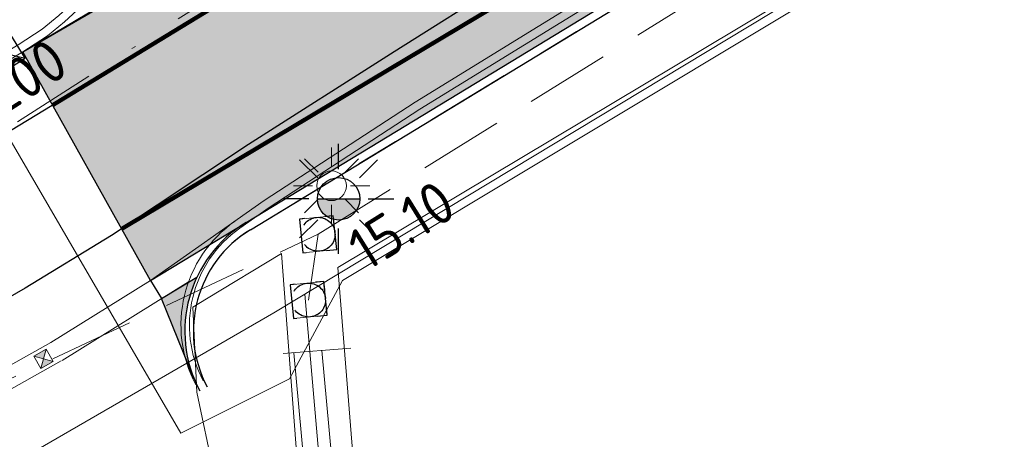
# Model space of a CAD drawing. Header units: metres. Extents: x 174255 to 175175, y 462028 to 462911.
# Tile 7 of 256: x 174424 to 174447, y 462196 to 462206. Entities that reach past the tile are written whole.
import ezdxf
from ezdxf.enums import TextEntityAlignment as Align

# ---------------------------------------------------------------- set-up
doc = ezdxf.new("R2010")
doc.units = ezdxf.units.M
for name, pattern in [('RI-HWA', [7.4, 5, -2.4]), ('RI-VWA', [11, 5, -3, 0, -3]), ('VH-OPSLUITBAND', [10, 4, -2, 2, -2]), ('VW-1-1_STREEP', [2, 1, -1])]:
    doc.linetypes.add(name, pattern=pattern)
for name, color, linetype, lineweight in [('B-WE-IE-MEUBILAIR_WEGMEUBILAIR-LICHTMAST-ARMATUUR-6.00-S', 252, 'Continuous', 25), ('B-WE-IE-MEUBILAIR_WEGMEUBILAIR-LICHTMAST-S', 8, 'Continuous', 20), ('B-WE-IE-MEUBILAIR_WEGMEUBILAIR_DIAMANTKOPPAAL_KUNSTSTOF_145X145-S', 252, 'Continuous', 25), ('B-WE-OG-BGT-KUNSTWERKDEEL-G', 8, 'Continuous', 20), ('B-WE-OG-TERREIN_ERF-G', 8, 'Continuous', 20), ('B-WE-OG-TERREIN_GROEN-G', 8, 'Continuous', 20), ('B-WE-OG-WEG_VERHARD_GESLOTEN -G', 8, 'Continuous', 20), ('B-WE-OG-WEG_VERHARD_OPEN -G', 8, 'Continuous', 20), ('B-WE-RI-HWA-G', 8, 'RI-HWA', 20), ('B-WE-RI-HWA-T20', 8, 'Continuous', 20), ('B-WE-RI-HWA_KOLK_STRAATKOLK-S', 8, 'Continuous', 20), ('B-WE-RI-HWA_RIOOLPUT_INSPECTIEPUT-S', 8, 'RI-HWA', 20), ('B-WE-RI-VWA-G', 8, 'RI-VWA', 20), ('B-WE-RI-VWA-T20', 8, 'Continuous', 20), ('B-WE-VH-KANTOPSLUITING_ACHTERKANTBAND-G', 252, 'Continuous', 25), ('B-WE-VH-KANTOPSLUITING_EINDVERLOOPBAND_200X200-G', 252, 'Continuous', 25), ('B-WE-VH-KANTOPSLUITING_OPSLUITBAND_200X200-G', 252, 'VH-OPSLUITBAND', 20), ('B-WE-VH-VERHARDING_ASFALT-G', 252, 'Continuous', 25), ('B-WE-VW-MARKERING_LANGS_STREEP_11_010-G', 8, 'VW-1-1_STREEP', 13), ('B-WE-WH-WATERGANG_SLOOT_BODEM-G', 8, 'Continuous', 20), ('B-XX-KG-GRENS_PERCEEL-BEREKEND-G', 213, 'Continuous', 20), ('B-XX-KG-GRENS_PERCEEL-G', 213, 'Continuous', 20), ('N-WE-AL-WERKGRENS-G', 173, 'AL-WERKGRENS', 20), ('N-WE-VH-VERHARDING_ASFALT-G', 50, 'Continuous', 25), ('N-WE-VH-VERHARDING_ASFALT_RIJBAAN-V', 254, 'Continuous', 25), ('N-WE-VH-VERHARDING_ASFALT_ROOD-V', 11, 'Continuous', 25), ('N-WE-VW-MARKERING_LANGS_STREEP_11_010-G', 7, 'VW-1-1_STREEP', 13)]:
    doc.layers.add(name, color=color, linetype=linetype, lineweight=lineweight)
doc.layers.add('B-WE-VH-MATERIAALGRENS-G', color=8, linetype='Continuous')
doc.layers.add('N-WE-VH-MATERIAALGRENS-G', color=15, linetype='Continuous')
doc.styles.add('NLCS-ISO-M500-T20', font='NLCS-ISO.ttf', dxfattribs={"height": 1})
doc.linetypes.add('AL-WERKGRENS', pattern='A,10,[106,Afdeling.shx,S=1,R=0,X=0,Y=0],-2', length=12)

# ---------------------------------------------------------------- blocks, each defined once
blk = doc.blocks.new('B-SRI-PUT_VWA-SO')
at = {"flags": 128}
blk.add_lwpolyline([(-2, 2), (2, 2), (2, -2), (-2, -2)], close=True, dxfattribs=at)
at = {"lineweight": -3, "flags": 128}
blk.add_lwpolyline([(2, -2), (2, 2), (-2, 2), (-2, -2)], close=True, dxfattribs=at)
at = {"lineweight": -3}
blk.add_circle((0, 0), 2, dxfattribs=at)
blk = doc.blocks.new('Lichtmast bestaand')
for p, q in [((0, 0.45), (0, 0.9)), ((-0.318, 0.318), (-0.636, 0.636)), ((0.318, 0.318), (0.636, 0.636)), ((-0.45, 0), (-0.9, 0)), ((0.45, 0), (0.9, 0)), ((-0.318, -0.318), (-0.636, -0.636)), ((0, -0.9), (0, -0.45)), ((0.318, -0.318), (0.636, -0.636))]:
    blk.add_line(p, q)
blk.add_circle((0, 0), 0.35)
blk = doc.blocks.new('SIE-WEG_PAAL_KUNSTSTOF')
for p, q in [((-0.1875, 0.1875), (0.1875, -0.1875)), ((0.1875, 0.1875), (-0.1875, -0.1875))]:
    blk.add_line(p, q)
at = {"flags": 128}
for points in [[(-0.1875, -0.1875), (0.1875, -0.1875), (0.1875, 0.1875), (-0.1875, 0.1875)], [(-0.0937, 0.0938), (0.0942, 0.0938), (0.0942, -0.0942), (-0.0937, -0.0942)]]:
    blk.add_lwpolyline(points, close=True, dxfattribs=at)
blk = doc.blocks.new('SRI-KOLK_STRAATKOLK_KUNSTSTOF')
h = blk.add_hatch(color=256)
h.dxf.hatch_style = 1
h.paths.add_polyline_path([(0, 0.334), (0, 0), (0.167, 0.167)])
h = blk.add_hatch(color=256)
h.dxf.hatch_style = 1
h.paths.add_polyline_path([(0.334, 0.334), (0.167, 0.167), (0.334, 0)])
blk.add_lwpolyline([(0, 0), (0.334, 0), (0.334, 0.334), (0, 0.334)], close=True)
at = {"flags": 128}
for points in [[(0, 0.334), (0.334, 0)], [(0.334, 0.334), (0, 0)]]:
    blk.add_lwpolyline(points, dxfattribs=at)
blk = doc.blocks.new('lichtmast 5.00 m')
blk.add_hatch(color=256).paths.add_polyline_path([(-0.25, 0, 1), (0.25, 0)])
for p, q in [((0, 0.35), (0, 0.65)), ((-0.247, 0.247), (-0.46, 0.46)), ((0.247, 0.247), (0.46, 0.46)), ((-0.35, 0), (-0.65, 0)), ((-0.25, 0), (0.25, 0)), ((0.35, 0), (0.65, 0)), ((-0.247, -0.247), (-0.46, -0.46)), ((0.247, -0.247), (0.46, -0.46)), ((0, -0.65), (0, -0.35))]:
    blk.add_line(p, q)
blk.add_circle((0, 0), 0.25)

msp = doc.modelspace()

# ---------------------------------------------------------------- hatches: boundary and pattern name
at = {"layer": 'N-WE-VH-VERHARDING_ASFALT_RIJBAAN-V'}
h = msp.add_hatch(color=256, dxfattribs=at)
h.dxf.hatch_style = 1
h.paths.add_polyline_path([(174503.689, 462248.814, -0.15234), (174562.072, 462263.893), (174562.224, 462267.195, -0.428117), (174561.725, 462267.72), (174561.736, 462267.952, -0.395037), (174562.227, 462268.428), (174562.184, 462271.707, 0.136358), (174508.855, 462256.137), (174493.997, 462246.922, 0.008693), (174479.245, 462237.415, -0.009743), (174462.804, 462226.867), (174439.748, 462212.702), (174424.995, 462203.72), (174426.624, 462200.805), (174441.58, 462209.72), (174464.636, 462223.885, 0.009743), (174481.192, 462234.506, -0.008693), (174495.842, 462243.948)])
h = msp.add_hatch(color=256, dxfattribs=at)
h.dxf.hatch_style = 1
h.paths.add_polyline_path([(174428.399, 462199.668), (174427.564, 462199.161), (174428.334, 462197.263, -0.209229)])
at = {"layer": 'N-WE-VH-VERHARDING_ASFALT_ROOD-V'}
h = msp.add_hatch(color=256, dxfattribs=at)
h.dxf.hatch_style = 1
h.paths.add_polyline_path([(174439.748, 462212.702), (174462.804, 462226.867, 0.009743), (174479.245, 462237.415, -0.008693), (174493.997, 462246.922), (174508.855, 462256.137, -0.149251), (174567.427, 462271.642), (174568.101, 462271.617), (174568.148, 462272.866), (174567.474, 462272.891, 0.010255), (174563.168, 462272.965), (174562.168, 462272.956, 0.136358), (174508.196, 462257.199), (174493.338, 462247.984, 0.008693), (174478.55, 462238.453, -0.009743), (174462.15, 462227.933), (174442.653, 462215.954), (174441.801, 462215.431), (174439.093, 462213.768, -0.007455), (174438.94, 462213.676), (174424.293, 462204.976), (174424.995, 462203.72)])
h = msp.add_hatch(color=256, dxfattribs=at)
h.dxf.hatch_style = 1
edge = h.paths.add_edge_path()
edge.add_arc((174557.052, 462162.768), 101.25, 79.86621, 121.8054)
edge.add_line((174503.689, 462248.814), (174495.842, 462243.948))
edge.add_arc((174760.018, 461817.964), 501.25, 121.8054, 123.79768)
edge.add_arc((174200.419, 462653.957), 504.75, 301.56478, 303.79768, ccw=False)
edge.add_line((174464.636, 462223.885), (174441.58, 462209.72))
edge.add_line((174441.58, 462209.72), (174426.624, 462200.805))
edge.add_line((174426.624, 462200.805), (174427.304, 462199.588))
edge.add_line((174427.304, 462199.588), (174442.234, 462208.655))
edge.add_line((174442.234, 462208.655), (174465.291, 462222.82))
edge.add_arc((174200.419, 462653.957), 506, 301.56478, 303.79768)
edge.add_arc((174760.018, 461817.964), 500, 121.8054, 123.79768, ccw=False)
edge.add_line((174496.5, 462242.885), (174504.348, 462247.752))
edge.add_arc((174557.052, 462162.768), 100, 79.86621, 121.8054, ccw=False)
edge.add_line((174574.646, 462261.208), (174597.639, 462257.098))
edge.add_arc((174544.854, 461961.778), 300, 74.85963, 79.86621, ccw=False)
edge.add_line((174623.21, 462251.365), (174653.576, 462243.148))
edge.add_line((174653.576, 462243.148), (174660.528, 462241.561))
edge.add_line((174660.528, 462241.561), (174681.482, 462235.91))
edge.add_line((174681.482, 462235.91), (174681.887, 462237.096))
edge.add_line((174681.887, 462237.096), (174660.821, 462242.776))
edge.add_line((174660.821, 462242.776), (174653.879, 462244.362))
edge.add_line((174653.879, 462244.362), (174623.536, 462252.572))
edge.add_arc((174544.854, 461961.778), 301.25, 74.85963, 79.86621)
edge.add_line((174597.858, 462258.329), (174574.866, 462262.438))

# ---------------------------------------------------------------- linework, layer by layer
at = {"layer": 'B-WE-OG-BGT-KUNSTWERKDEEL-G'}
msp.add_line((174430.429, 462197.866), (174432.026, 462197.994), dxfattribs=at)
at = {"layer": 'B-WE-OG-TERREIN_ERF-G'}
msp.add_lwpolyline([(174484.205, 462231.573), (174482.098, 462230.229), (174471.897, 462224.016), (174454.904, 462213.753), (174431.718, 462199.892), (174432.742, 462187.157), (174435.023, 462161.768), (174439.912, 462108.876), (174439.944, 462108.292), (174439.811, 462107.923), (174439.678, 462107.8), (174499.875, 462110.012), (174571.064, 462123.076)], dxfattribs=at)
at = {"layer": 'B-WE-OG-TERREIN_GROEN-G'}
msp.add_lwpolyline([(174438.076, 462108.057), (174436.009, 462130.455), (174434.364, 462150.693), (174432.821, 462169.774), (174431.826, 462183.645), (174430.865, 462193.984), (174430.394, 462200.222), (174428.626, 462199.156), (174428.302, 462198.962), (174428.397, 462196.96), (174429.199, 462193.153), (174429.807, 462189.161), (174430.66, 462181.357), (174432.94, 462156.7), (174435.26, 462129.327), (174436.827, 462110.1)], dxfattribs=at)
at = {"layer": 'B-WE-OG-WEG_VERHARD_GESLOTEN -G'}
for points in [[(174427.304, 462199.588), (174429.987, 462201.471), (174433.548, 462203.793), (174439.343, 462207.364), (174443.805, 462210.112), (174446.432, 462211.827), (174452.665, 462216.336), (174453.99, 462217.524), (174479.345, 462234.235), (174483.607, 462237.034), (174490.04, 462241.26), (174493.024, 462243.169), (174495.772, 462244.926)], [(174425.135, 462214.468), (174425.743, 462213.535), (174426.159, 462212.897), (174426.423, 462212.526), (174426.653, 462212.132), (174426.847, 462211.72), (174427.003, 462211.292), (174427.121, 462210.851), (174427.199, 462210.402), (174427.236, 462209.948), (174427.233, 462209.492), (174427.189, 462209.039), (174427.104, 462208.591), (174426.98, 462208.152), (174426.818, 462207.726), (174426.618, 462207.317), (174426.382, 462206.927), (174426.112, 462206.559), (174425.811, 462206.218), (174425.578, 462205.963), (174425.277, 462205.686), (174424.871, 462205.353), (174424.293, 462204.976), (174419.86, 462202.313)], [(174424.955, 462198.129), (174420.118, 462195.413), (174415.047, 462192.63), (174410.72, 462190.179), (174408.165, 462188.786), (174405.323, 462187.379), (174402.729, 462186.222), (174399.487, 462185.063), (174395.413, 462184.021), (174390.462, 462182.766), (174385.078, 462181.468), (174383.288, 462181.025), (174375.435, 462179.116), (174372.236, 462178.597), (174369.74, 462178.02), (174352.445, 462173.896)], [(174425.199, 462197.693), (174420.361, 462194.976), (174415.291, 462192.194), (174410.963, 462189.742), (174410.395, 462189.432)]]:
    msp.add_lwpolyline(points, dxfattribs=at)
at = {"layer": 'B-WE-OG-WEG_VERHARD_OPEN -G'}
for p, q in [((174427.304, 462199.588), (174424.955, 462198.129)), ((174428.203, 462199.558), (174425.218, 462197.704))]:
    msp.add_line(p, q, dxfattribs=at)
for points in [[(174425.575, 462213.426), (174425.994, 462212.784), (174426.255, 462212.417), (174426.476, 462212.039), (174426.662, 462211.643), (174426.813, 462211.231), (174426.925, 462210.808), (174427, 462210.377), (174427.036, 462209.941), (174427.033, 462209.503), (174426.99, 462209.067), (174426.909, 462208.637), (174426.79, 462208.215), (174426.634, 462207.806), (174426.442, 462207.413), (174426.215, 462207.038), (174425.956, 462206.685), (174425.662, 462206.351), (174425.437, 462206.105), (174425.146, 462205.837), (174424.753, 462205.514), (174424.187, 462205.146), (174419.759, 462202.486), (174411.475, 462197.775)], [(174429.414, 462200.825), (174430.099, 462201.306), (174433.655, 462203.624), (174439.448, 462207.194), (174443.912, 462209.943), (174446.546, 462211.662), (174446.436, 462211.83)]]:
    msp.add_lwpolyline(points, dxfattribs=at)
for radius in [3, 2.8]:
    msp.add_arc((174431.022, 462198.533), radius, 125.0526, 207.9336, dxfattribs=at)
at = {"layer": 'B-WE-RI-HWA-G', "ltscale": 0.4}
for p, q in [((174431.256, 462200.678), (174454.325, 462215.035)), ((174398.196, 462185.183), (174431.256, 462200.678)), ((174431.033, 462199.128), (174431.256, 462200.678))]:
    msp.add_line(p, q, dxfattribs=at)
at = {"layer": 'B-WE-RI-VWA-G', "ltscale": 0.4}
msp.add_line((174441.027, 462214.087), (174398.355, 462186.868), dxfattribs=at)
at = {"layer": 'B-WE-VH-KANTOPSLUITING_ACHTERKANTBAND-G'}
msp.add_line((174429.557, 462200.956), (174442.234, 462208.655), dxfattribs=at)
msp.add_line((174429.557, 462200.956), (174442.234, 462208.655), dxfattribs=at)
msp.add_arc((174431.114, 462198.392), 3, 121.2706, 207.9336, dxfattribs=at)
msp.add_arc((174431.114, 462198.392), 3, 121.2706, 207.9336, dxfattribs=at)
at = {"layer": 'B-WE-VH-KANTOPSLUITING_EINDVERLOOPBAND_200X200-G', "ltscale": 0.5}
msp.add_line((174429.66, 462200.785), (174442.338, 462208.484), dxfattribs=at)
msp.add_arc((174431.114, 462198.392), 2.8, 121.2706, 207.9336, dxfattribs=at)
at = {"layer": 'B-WE-VH-KANTOPSLUITING_OPSLUITBAND_200X200-G', "ltscale": 0.5}
msp.add_line((174429.66, 462200.785), (174442.338, 462208.484), dxfattribs=at)
msp.add_arc((174431.114, 462198.392), 2.8, 121.2706, 207.9336, dxfattribs=at)
at = {"layer": 'B-WE-VH-MATERIAALGRENS-G', "flags": 128}
msp.add_lwpolyline([(174424.293, 462204.976), (174426.981, 462206.539), (174438.781, 462214.185)], dxfattribs=at)
at = {"layer": 'B-WE-VH-MATERIAALGRENS-G'}
for points in [[(174441.565, 462214.111), (174431.944, 462207.997), (174426.15, 462204.42), (174420.907, 462201.24), (174415.92, 462198.354), (174410.848, 462195.466), (174407.759, 462193.822), (174404.997, 462192.33), (174403.073, 462191.415), (174399.684, 462190.055), (174397.671, 462189.399), (174393.859, 462188.334), (174390.14, 462187.294), (174386.065, 462186.197), (174378.391, 462184.325), (174370.563, 462182.348), (174351.216, 462177.467), (174350.753, 462177.355), (174348.175, 462176.832), (174334.783, 462173.601), (174312.236, 462168.057), (174295.108, 462164.054), (174288.902, 462162.799), (174285.346, 462162.221)], [(174443.277, 462211.38), (174442.236, 462210.772), (174438.344, 462208.32), (174433.046, 462204.976), (174429.613, 462202.796), (174426.385, 462200.646), (174424.348, 462199.408), (174419.463, 462196.593), (174414.089, 462193.644), (174410.064, 462191.359), (174407.542, 462189.984), (174404.749, 462188.601), (174402.226, 462187.476), (174399.092, 462186.355), (174395.079, 462185.329), (174390.138, 462184.077), (174384.758, 462182.78), (174382.966, 462182.337), (174375.167, 462180.441), (174371.975, 462179.922), (174369.431, 462179.334), (174352.131, 462175.209)]]:
    msp.add_lwpolyline(points, dxfattribs=at)
at = {"layer": 'B-WE-VH-VERHARDING_ASFALT-G'}
for p, q in [((174427.304, 462199.588), (174429.557, 462200.956)), ((174427.564, 462199.161), (174428.399, 462199.668))]:
    msp.add_line(p, q, dxfattribs=at)
at = {"layer": 'B-WE-VW-MARKERING_LANGS_STREEP_11_010-G', "ltscale": 2, "flags": 128}
for points in [[(174424.995, 462203.72, 0.1, 0.1, 0), (174439.748, 462212.702, 0.1, 0.1, 0), (174441.18, 462213.582, 0.1, 0.1, 0)], [(174426.624, 462200.805, 0.1, 0.1, 0), (174441.58, 462209.72, 0.1, 0.1, 0), (174443.011, 462210.6, 0.1, 0.1, 0)]]:
    msp.add_lwpolyline(points, format="xyseb", dxfattribs=at)
at = {"layer": 'B-WE-WH-WATERGANG_SLOOT_BODEM-G'}
for points in [[(174439.186, 462108.277), (174439.254, 462108.277), (174439.402, 462108.356), (174439.402, 462108.55), (174439.373, 462108.927), (174433.942, 462169.692), (174431.346, 462197.94)], [(174430.687, 462197.887), (174433.277, 462169.712), (174438.707, 462108.947), (174438.799, 462108.481), (174438.913, 462108.322), (174439.083, 462108.277), (174439.186, 462108.277)]]:
    msp.add_lwpolyline(points, dxfattribs=at)
at = {"layer": 'B-XX-KG-GRENS_PERCEEL-BEREKEND-G'}
for points in [[(174430.208, 462198.827), (174503.602, 462243.071), (174511.746, 462247.996), (174520.108, 462251.917), (174528.993, 462255.045), (174538.389, 462257.274)], [(174370.246, 462175.918), (174403.258, 462183.246), (174430.208, 462198.827)]]:
    msp.add_lwpolyline(points, dxfattribs=at)
at = {"layer": 'B-XX-KG-GRENS_PERCEEL-G', "flags": 128}
msp.add_lwpolyline([(174430.943, 462199.27), (174439.268, 462103.74)], dxfattribs=at)
at = {"layer": 'N-WE-AL-WERKGRENS-G', "flags": 128}
msp.add_lwpolyline([(174681.597, 462243.513), (174681.058, 462261.019), (174682.966, 462284.801), (174683.583, 462297.765), (174686.249, 462320.652), (174688.507, 462336.11), (174690.024, 462341.923), (174715.341, 462404.33), (174717.601, 462411.68), (174737.648, 462460.859), (174741.719, 462470.505), (174748.817, 462487.359), (174674.443, 462494.014, 0.041999), (174666.058, 462494.058), (174643.597, 462492.288, -0.021198), (174639.362, 462492.134), (174613.916, 462492.29), (174609.223, 462496.26), (174608.958, 462517.183), (174610.596, 462533.728), (174610.954, 462546.926), (174609.538, 462546.926), (174609.558, 462563.215), (174618.404, 462564.584), (174617.882, 462574.521), (174609.659, 462573.696), (174609.196, 462609.694), (174614.486, 462610.527), (174612.971, 462619.974), (174609.088, 462619.531), (174608.927, 462630.616), (174611.938, 462638.324), (174653.335, 462646.137), (174694.682, 462654.971), (174753.656, 462669.694), (174754.237, 462666.581), (174760.415, 462667.388), (174761.852, 462678.247), (174772.339, 462679.778), (174801.269, 462672.42), (174803.391, 462678.615), (174801.391, 462679.594), (174797.277, 462686.229), (174795.775, 462697.827), (174787.849, 462696.846), (174788.459, 462691.593), (174783.455, 462686.955), (174765.026, 462688.379), (174763.024, 462691.272), (174740.983, 462686.156), (174741.964, 462681.481), (174695.587, 462670.341), (174674.215, 462665.295), (174611.437, 462653.073), (174598.865, 462662.135), (174595.022, 462656.913), (174598.266, 462653.801), (174601.563, 462645.066), (174585.184, 462641.559), (174585.846, 462637.588), (174468.106, 462610.771), (174467.256, 462614.569), (174459.445, 462613.028), (174458.95, 462618.394), (174449.12, 462618.046), (174449.29, 462624.91), (174429.951, 462629.368), (174428.413, 462620.577), (174434.372, 462618.909), (174430.641, 462597.257), (174453.023, 462592.796), (174457.787, 462586.572), (174474.779, 462527.663), (174488.396, 462479.396), (174491.179, 462461.426), (174515.964, 462468.21), (174535.677, 462396.051), (174500.834, 462386.521), (174501.862, 462382.661), (174505.484, 462383.699), (174513.387, 462351.317), (174573.09, 462348.625), (174564.864, 462275.155), (174544.951, 462280.682), (174541.171, 462282.433), (174531.995, 462278.877), (174531.51, 462278.619), (174530.322, 462277.987), (174523.197, 462274.196), (174512.77, 462266.76), (174511.323, 462265.728), (174510.321, 462265.106), (174492.908, 462254.307), (174458.682, 462233.081), (174433.018, 462217.34), (174430.678, 462218.394), (174424.184, 462214.138), (174422.654, 462205.201), (174428.021, 462195.994), (174430.582, 462197.274), (174431.829, 462199.589), (174481.464, 462229.381), (174511.746, 462247.996), (174520.108, 462251.917), (174528.993, 462255.045), (174538.389, 462257.274), (174544.528, 462258.292), (174554.322, 462259.261), (174563.593, 462259.191), (174572.865, 462258.166), (174582.161, 462256.149), (174620.668, 462248.404), (174620.813, 462250.715), (174679.071, 462234.3), (174681.597, 462243.513)], format="xyb", dxfattribs=at)
at = {"layer": 'N-WE-VH-MATERIAALGRENS-G'}
for p, q in [((174426.624, 462200.805), (174441.58, 462209.72)), ((174426.624, 462200.805), (174441.58, 462209.72)), ((174427.304, 462199.588), (174427.564, 462199.161)), ((174427.304, 462199.588), (174427.564, 462199.161)), ((174427.304, 462199.588), (174427.564, 462199.161)), ((174428.334, 462197.263), (174427.564, 462199.161)), ((174428.334, 462197.263), (174427.564, 462199.161)), ((174428.334, 462197.263), (174427.564, 462199.161))]:
    msp.add_line(p, q, dxfattribs=at)
at = {"layer": 'N-WE-VH-MATERIAALGRENS-G', "flags": 128}
for points in [[(174424.293, 462204.976), (174439.093, 462213.768)], [(174424.995, 462203.72), (174439.748, 462212.702)], [(174427.304, 462199.588), (174424.293, 462204.976)]]:
    msp.add_lwpolyline(points, dxfattribs=at)
at = {"layer": 'N-WE-VH-VERHARDING_ASFALT-G'}
for p, q in [((174427.304, 462199.588), (174429.557, 462200.956)), ((174427.564, 462199.161), (174428.399, 462199.668))]:
    msp.add_line(p, q, dxfattribs=at)
at = {"layer": 'N-WE-VW-MARKERING_LANGS_STREEP_11_010-G', "ltscale": 2, "const_width": 0.1, "flags": 128}
for points in [[(174424.995, 462203.72), (174439.748, 462212.702), (174441.18, 462213.582)], [(174426.624, 462200.805), (174441.58, 462209.72), (174443.011, 462210.6)]]:
    msp.add_lwpolyline(points, dxfattribs=at)

# ---------------------------------------------------------------- block references
at = {"layer": 'B-WE-IE-MEUBILAIR_WEGMEUBILAIR-LICHTMAST-ARMATUUR-6.00-S', "xscale": 2, "yscale": 2, "zscale": 2}
msp.add_blockref('lichtmast 5.00 m', (174431.74, 462201.513), dxfattribs=at)
at = {"layer": 'B-WE-IE-MEUBILAIR_WEGMEUBILAIR-LICHTMAST-S'}
msp.add_blockref('Lichtmast bestaand', (174431.573, 462201.82), dxfattribs=at)
at = {"layer": 'B-WE-IE-MEUBILAIR_WEGMEUBILAIR_DIAMANTKOPPAAL_KUNSTSTOF_145X145-S', "xscale": 2.5, "yscale": 2.5, "rotation": 31.50030878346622}
msp.add_blockref('SIE-WEG_PAAL_KUNSTSTOF', (174423.706, 462204.979), dxfattribs=at)
at = {"layer": 'B-WE-RI-HWA_KOLK_STRAATKOLK-S', "rotation": 119.3165503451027}
msp.add_blockref('SRI-KOLK_STRAATKOLK_KUNSTSTOF', (174425.006, 462197.679), dxfattribs=at)
at = {"layer": 'B-WE-RI-HWA_RIOOLPUT_INSPECTIEPUT-S', "xscale": 0.1999999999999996, "yscale": 0.1999999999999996, "zscale": 0.1999999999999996, "rotation": 5.739328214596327}
for p in [(174431.256, 462200.678), (174431.033, 462199.128)]:
    msp.add_blockref('B-SRI-PUT_VWA-SO', p, dxfattribs=at)

# ---------------------------------------------------------------- texts
at = {"layer": 'B-WE-RI-HWA-T20', "style": 'NLCS-ISO-M500-T20'}
msp.add_text('15.10', height=1, rotation=31.9, dxfattribs=at).set_placement((174432.958, 462201.315), align=Align.TOP_CENTER)
at = {"layer": 'B-WE-RI-VWA-T20', "style": 'NLCS-ISO-M500-T20'}
msp.add_text('PVC200', height=1, rotation=32.53, dxfattribs=at).set_placement((174421.825, 462202.194))

doc.saveas('drawing.dxf')
